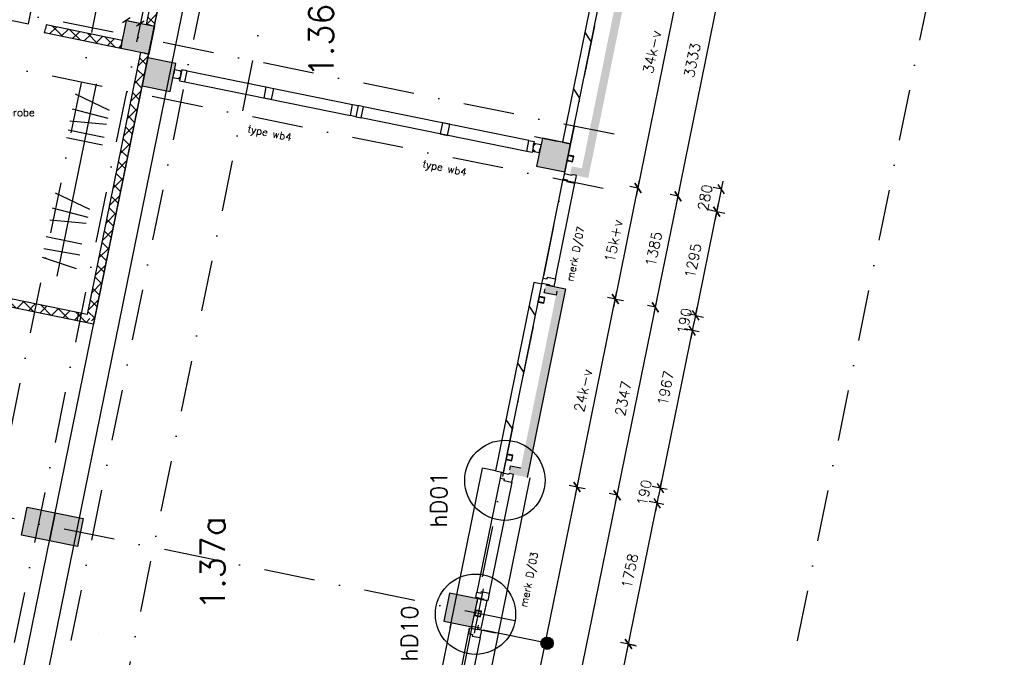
# Model space of a CAD drawing. Extents: x -171140 to 151546, y -8083 to 162438.
# Tile 19 of 96: x 22369 to 34411, y 14849 to 22649. Entities that reach past the tile are written whole.
import ezdxf
from ezdxf.enums import TextEntityAlignment as Align

# ---------------------------------------------------------------- set-up
doc = ezdxf.new("R2010")
doc.units = 0
doc.header["$LTSCALE"] = 50
doc.header["$MEASUREMENT"] = 0
doc.header["$PDMODE"] = 3
doc.header["$PDSIZE"] = 0.001
for name, pattern in [('DASHED', [0.75, 0.5, -0.25]), ('HIDDEN2', [0.1875, 0.125, -0.0625]), ('STRAM_0WT$0$DASHDOT', [25, 12.5, -6.25, 0, -6.25])]:
    doc.linetypes.add(name, pattern=pattern)
doc.layers.get('0').update_dxf_attribs({"linetype": 'CONTINUOUS'})
doc.layers.get('DEFPOINTS').update_dxf_attribs({"linetype": 'CONTINUOUS'})
for name, color, linetype in [('0POLYBUITENOM', 7, 'CONTINUOUS'), ('_DETAILNUMMERS', 4, 'CONTINUOUS'), ('_DETAILNUMMERSTEKST', 4, 'CONTINUOUS'), ('A--01A1_ACEER', 1, 'CONTINUOUS'), ('A--A21--_F123-', 9, 'CONTINUOUS'), ('A--A22--_F123-', 9, 'CONTINUOUS'), ('A--A28--_F-2--', 7, 'CONTINUOUS'), ('A--A28--_F12--', 7, 'CONTINUOUS'), ('A--A28--_F123-', 9, 'CONTINUOUS'), ('A--L21--', 3, 'CONTINUOUS'), ('A--L21--_F-2--', 7, 'CONTINUOUS'), ('A--L21A2_ISOLATIE', 1, 'CONTINUOUS'), ('A--L21A3_BUITENWAND', 3, 'CONTINUOUS'), ('A--L22--', 7, 'CONTINUOUS'), ('A--L22--_F-2--', 7, 'CONTINUOUS'), ('A--L24AC1_TRAPPEN', 1, 'HIDDEN2'), ('A--L28--', 7, 'CONTINUOUS'), ('A--L28--_F-2--', 7, 'CONTINUOUS'), ('A--L28--_F12--', 7, 'CONTINUOUS'), ('A--L31--', 2, 'CONTINUOUS'), ('A--L31--_F123-', 7, 'CONTINUOUS'), ('A--L32--_F123-', 1, 'CONTINUOUS'), ('A--L3A1_VPORTS', 1, 'CONTINUOUS'), ('A--M$1A-_F123-', 1, 'CONTINUOUS'), ('A--T$1A-_F123-_R', 4, 'CONTINUOUS'), ('KOLOM350X350', 1, 'CONTINUOUS'), ('STRAM_0WT$0$A--L$7A-_STRAM', 1, 'STRAM_0WT$0$DASHDOT'), ('STRAM_0WT$0$A--T$7A8-_STRA', 8, 'STRAM_0WT$0$DASHDOT'), ('TEKST_KOZIJNMERK', 10, 'CONTINUOUS'), ('TEKSTKOZIJNMERK', 2, 'CONTINUOUS'), ('X--LR---_CP', 7, 'CONTINUOUS')]:
    doc.layers.add(name, color=color, linetype=linetype)
doc.styles.add('ALFA-0_25', font='ROMANS')
doc.styles.add('B-01', font='SIMPLEX.SHX', dxfattribs={"width": 0.8, "height": 4.5})
doc.styles.add('HIEMSTRA', font='romans.shx')
doc.dimstyles.new('BEILEN', dxfattribs={"dimscale": 40, "dimtxt": 2.5, "dimasz": 2, "dimexe": 0.3, "dimexo": 0.3, "dimgap": 2, "dimtad": 1, "dimdec": 0, "dimzin": 0, "dimtxsty": 'HIEMSTRA', "dimblk1": 'OBLIQUE', "dimblk2": 'OBLIQUE', "dimsah": 1, "dimcen": -0.09, "dimdle": 0.3, "dimse1": 1, "dimclrd": 2, "dimclre": 2, "dimclrt": 3, "dimazin": 3, "dimtfac": 1, "dimtdec": 4, "dimtofl": 0, "dimtmove": 0, "dimatfit": 3, "dimtvp": 625, "dimtolj": 1, "dimtzin": 0})
doc.dimstyles.new('STANDARD$0', dxfattribs={"dimscale": 50, "dimtxt": 2.5, "dimasz": 2, "dimexe": 2, "dimexo": 0, "dimgap": 2, "dimtad": 1, "dimdec": 0, "dimzin": 0, "dimtxsty": 'ALFA-0_25', "dimblk1": 'OBLIQUE', "dimblk2": 'OBLIQUE', "dimsah": 1, "dimcen": -3, "dimdle": 2, "dimclrd": 1, "dimclre": 1, "dimclrt": 2, "dimazin": 3, "dimtfac": 0.666667, "dimtofl": 0, "dimtmove": 0, "dimatfit": 3, "dimtvp": 0.833333, "dimtolj": 1, "dimtzin": 0})

# ---------------------------------------------------------------- blocks, each defined once
blk = doc.blocks.new('STRAM_0WT')
at = {"layer": 'STRAM_0WT$0$A--L$7A-_STRAM'}
for p, q in [((-35527.847, 66718.097), (-57057.909, -38976.081)), ((-47754.974, 12905.719), (-58003.336, -37404.971)), ((-47201.343, 12792.944), (-57719.326, -38841.349)), ((-45978.842, -10999.853), (-65793.219, -6963.635)), ((-46113.574, -11661.27), (-65845.637, -7641.82)), ((-47191.427, -16952.606), (-66923.49, -12933.155))]:
    blk.add_line(p, q, dxfattribs=at)
at = {"layer": 'STRAM_0WT$0$A--T$7A8-_STRA', "color": 8}
for p, q in [((-47404.652, 4600.571), (-56073.829, -37957.669)), ((-43474.365, 3799.966), (-52138.464, -38733.347)), ((-39621.489, 3015.129), (-48281.544, -39498.332))]:
    blk.add_line(p, q, dxfattribs=at)
blk = doc.blocks.new('Q020437-')
at = {"layer": 'A--A28--_F12--', "color": 8}
for points in [[(-175, -175), (-175, 175), (175, 175)], [(-175, -175), (175, 175), (175, -175)]]:
    blk.add_solid(points, dxfattribs=at)
at = {"layer": 'A--L28--_F12--', "color": 3, "linetype": 'CONTINUOUS'}
blk.add_lwpolyline([(-175, -175), (-175, 175), (175, 175), (175, -175)], close=True, dxfattribs=at)
at = {"layer": 'X--LR---_CP'}
for p in [(-175, 0), (-175, 0), (175, 0)]:
    blk.add_point(p, dxfattribs=at)
blk = doc.blocks.new('_OBLIQUE')
at = {"color": 0, "linetype": 'BYBLOCK'}
blk.add_line((-0.5, -0.5), (0.5, 0.5), dxfattribs=at)
blk = doc.blocks.new('*D129')
at = {"layer": 'A--M$1A-_F123-', "color": 2, "linetype": 'CONTINUOUS'}
blk.add_line((23663, 22643), (23858, 22603), dxfattribs=at)
at = {"layer": 'DEFPOINTS', "color": 0, "linetype": 'CONTINUOUS'}
for p in [(23674, 22640), (23846, 22606), (23846, 22606)]:
    blk.add_point(p, dxfattribs=at)
at = {"layer": 'A--M$1A-_F123-', "color": 2, "linetype": 'CONTINUOUS', "xscale": 80, "yscale": 80, "zscale": 80}
for p, rotation in [((23674, 22640), 168.4862903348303), ((23846, 22606), 348.4862903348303)]:
    blk.add_blockref('_OBLIQUE', p, dxfattribs=dict(at, rotation=rotation))
at = {"layer": 'A--M$1A-_F123-', "color": 3, "linetype": 'CONTINUOUS', "insert": (23674, 22890), "char_height": 100, "attachment_point": 5, "rotation": 348.4863, "style": 'HIEMSTRA'}
blk.add_mtext('\\A1;175', dxfattribs=at)
blk = doc.blocks.new('DETAILNR')
at = {"layer": '_DETAILNUMMERS'}
blk.add_circle((33, -23), 491, dxfattribs=at)
at = {"layer": 'X--LR---_CP'}
blk.add_point((0, 0), dxfattribs=at)
at = {"layer": '_DETAILNUMMERSTEKST', "style": 'ALFA-0_25'}
blk.add_attdef('DETAILNR', text='', height=200, rotation=90, dxfattribs=at).set_placement((-618, 224), align=Align.RIGHT)
blk = doc.blocks.new('KOLOM350X350')
at = {"layer": 'KOLOM350X350', "linetype": 'CONTINUOUS'}
blk.add_hatch(color=53, dxfattribs=at).paths.add_polyline_path([(0, 0), (350, 0), (350, 350), (0, 350)])
blk.add_lwpolyline([(0, 0), (350, 0), (350, 350), (0, 350)], close=True, dxfattribs=at)
blk = doc.blocks.new('*D584')
at = {"layer": 'A--M$1A-_F123-', "color": 1, "linetype": 'CONTINUOUS'}
for p, q in [((29436, 13149), (29835, 15109)), ((29815, 15011), (29913, 14991)), ((29459, 13247), (29358, 13267))]:
    blk.add_line(p, q, dxfattribs=at)
at = {"layer": 'DEFPOINTS', "color": 0, "linetype": 'CONTINUOUS'}
for p in [(29815, 15011), (29815, 15011), (29459, 13247)]:
    blk.add_point(p, dxfattribs=at)
at = {"layer": 'A--M$1A-_F123-', "color": 1, "linetype": 'CONTINUOUS', "xscale": 100, "yscale": 100, "zscale": 100}
for p, rotation in [((29815, 15011), 78.486290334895), ((29456, 13247), 258.486290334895)]:
    blk.add_blockref('_OBLIQUE', p, dxfattribs=dict(at, rotation=rotation))
at = {"layer": 'A--M$1A-_F123-', "color": 2, "linetype": 'CONTINUOUS', "insert": (29476, 14162), "char_height": 125, "attachment_point": 5, "rotation": 78.4863, "style": 'ALFA-0_25'}
blk.add_mtext('\\A1;1800', dxfattribs=at)
blk = doc.blocks.new('*D585')
at = {"layer": 'A--M$1A-_F123-', "color": 1, "linetype": 'CONTINUOUS'}
for p, q in [((26596, 1714), (29696, 16930)), ((29676, 16832), (29578, 16852)), ((26616, 1812), (26518, 1832))]:
    blk.add_line(p, q, dxfattribs=at)
at = {"layer": 'DEFPOINTS', "color": 0, "linetype": 'CONTINUOUS'}
for p in [(29676, 16832), (29676, 16832), (26616, 1812)]:
    blk.add_point(p, dxfattribs=at)
at = {"layer": 'A--M$1A-_F123-', "color": 1, "linetype": 'CONTINUOUS', "xscale": 100, "yscale": 100, "zscale": 100}
for p, rotation in [((29676, 16832), 78.48629033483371), ((26616, 1812), 258.4862903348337)]:
    blk.add_blockref('_OBLIQUE', p, dxfattribs=dict(at, rotation=rotation))
at = {"layer": 'A--M$1A-_F123-', "color": 2, "linetype": 'CONTINUOUS', "insert": (27987, 9354), "char_height": 125, "attachment_point": 5, "rotation": 78.4863, "style": 'ALFA-0_25'}
blk.add_mtext('\\A1;15329', dxfattribs=at)
blk = doc.blocks.new('*D587')
at = {"layer": 'A--M$1A-_F123-', "color": 1, "linetype": 'CONTINUOUS'}
for p, q in [((26106, 1814), (29206, 17030)), ((29186, 16932), (29088, 16952)), ((26126, 1912), (26028, 1931))]:
    blk.add_line(p, q, dxfattribs=at)
at = {"layer": 'DEFPOINTS', "color": 0, "linetype": 'CONTINUOUS'}
for p in [(29186, 16932), (29186, 16932), (26126, 1912)]:
    blk.add_point(p, dxfattribs=at)
at = {"layer": 'A--M$1A-_F123-', "color": 1, "linetype": 'CONTINUOUS', "xscale": 100, "yscale": 100, "zscale": 100}
for p, rotation in [((29186, 16932), 78.48629033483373), ((26126, 1912), 258.4862903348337)]:
    blk.add_blockref('_OBLIQUE', p, dxfattribs=dict(at, rotation=rotation))
at = {"layer": 'A--M$1A-_F123-', "color": 2, "linetype": 'CONTINUOUS', "insert": (27497, 9454), "char_height": 125, "attachment_point": 5, "rotation": 78.4863, "style": 'ALFA-0_25'}
blk.add_mtext('\\A1;156k+v', dxfattribs=at)
blk = doc.blocks.new('*D588')
at = {"layer": 'A--M$1A-_F123-', "color": 1, "linetype": 'CONTINUOUS'}
for p, q in [((29656, 16734), (30164, 19230)), ((30144, 19132), (30046, 19152)), ((29676, 16832), (29578, 16852))]:
    blk.add_line(p, q, dxfattribs=at)
at = {"layer": 'DEFPOINTS', "color": 0, "linetype": 'CONTINUOUS'}
for p in [(30144, 19132), (30144, 19132), (29676, 16832)]:
    blk.add_point(p, dxfattribs=at)
at = {"layer": 'A--M$1A-_F123-', "color": 1, "linetype": 'CONTINUOUS', "xscale": 100, "yscale": 100, "zscale": 100}
for p, rotation in [((30144, 19132), 78.48629033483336), ((29676, 16832), 258.4862903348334)]:
    blk.add_blockref('_OBLIQUE', p, dxfattribs=dict(at, rotation=rotation))
at = {"layer": 'A--M$1A-_F123-', "color": 2, "linetype": 'CONTINUOUS', "insert": (29751, 18015), "char_height": 125, "attachment_point": 5, "rotation": 78.4863, "style": 'ALFA-0_25'}
blk.add_mtext('\\A1;2347', dxfattribs=at)
blk = doc.blocks.new('*D589')
at = {"layer": 'A--M$1A-_F123-', "color": 1, "linetype": 'CONTINUOUS'}
for p, q in [((29166, 16834), (29674, 19330)), ((29654, 19232), (29752, 19212)), ((29186, 16932), (29284, 16912))]:
    blk.add_line(p, q, dxfattribs=at)
at = {"layer": 'DEFPOINTS', "color": 0, "linetype": 'CONTINUOUS'}
for p in [(29654, 19232), (29654, 19232), (29186, 16932)]:
    blk.add_point(p, dxfattribs=at)
at = {"layer": 'A--M$1A-_F123-', "color": 1, "linetype": 'CONTINUOUS', "xscale": 100, "yscale": 100, "zscale": 100}
for p, rotation in [((29654, 19232), 78.48629033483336), ((29186, 16932), 258.4862903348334)]:
    blk.add_blockref('_OBLIQUE', p, dxfattribs=dict(at, rotation=rotation))
at = {"layer": 'A--M$1A-_F123-', "color": 2, "linetype": 'CONTINUOUS', "insert": (29261, 18114), "char_height": 125, "attachment_point": 5, "rotation": 78.4863, "style": 'ALFA-0_25'}
blk.add_mtext('\\A1;24k-v', dxfattribs=at)
blk = doc.blocks.new('*D590')
at = {"layer": 'A--M$1A-_F123-', "color": 1, "linetype": 'CONTINUOUS'}
for p, q in [((30401, 20391), (31106, 23853)), ((31086, 23755), (30988, 23775)), ((30421, 20489), (30323, 20509))]:
    blk.add_line(p, q, dxfattribs=at)
at = {"layer": 'DEFPOINTS', "color": 0, "linetype": 'CONTINUOUS'}
for p in [(31086, 23755), (31086, 23755), (30421, 20489)]:
    blk.add_point(p, dxfattribs=at)
at = {"layer": 'A--M$1A-_F123-', "color": 1, "linetype": 'CONTINUOUS', "xscale": 100, "yscale": 100, "zscale": 100}
for p, rotation in [((31086, 23755), 78.48652450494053), ((30421, 20489), 258.4865245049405)]:
    blk.add_blockref('_OBLIQUE', p, dxfattribs=dict(at, rotation=rotation))
at = {"layer": 'A--M$1A-_F123-', "color": 2, "linetype": 'CONTINUOUS', "insert": (30594, 22154), "char_height": 125, "attachment_point": 5, "rotation": 78.4865, "style": 'ALFA-0_25'}
blk.add_mtext('\\A1;3333', dxfattribs=at)
blk = doc.blocks.new('*D591')
at = {"layer": 'A--M$1A-_F123-', "color": 1, "linetype": 'CONTINUOUS'}
for p, q in [((29911, 20491), (30613, 23951)), ((30594, 23853), (30496, 23873)), ((29931, 20589), (29833, 20609))]:
    blk.add_line(p, q, dxfattribs=at)
at = {"layer": 'DEFPOINTS', "color": 0, "linetype": 'CONTINUOUS'}
for p in [(30594, 23853), (30594, 23853), (29931, 20589)]:
    blk.add_point(p, dxfattribs=at)
at = {"layer": 'A--M$1A-_F123-', "color": 1, "linetype": 'CONTINUOUS', "xscale": 100, "yscale": 100, "zscale": 100}
for p, rotation in [((30594, 23853), 78.5233634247), ((29931, 20589), 258.5233634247)]:
    blk.add_blockref('_OBLIQUE', p, dxfattribs=dict(at, rotation=rotation))
at = {"layer": 'A--M$1A-_F123-', "color": 2, "linetype": 'CONTINUOUS', "insert": (30103, 22254), "char_height": 125, "attachment_point": 5, "rotation": 78.5234, "style": 'ALFA-0_25'}
blk.add_mtext('\\A1;34k-v', dxfattribs=at)
blk = doc.blocks.new('*D592')
at = {"layer": 'A--M$1A-_F123-', "color": 1, "linetype": 'CONTINUOUS'}
for p, q in [((29795, 14913), (30186, 16832)), ((30248, 16717), (30068, 16754)), ((29897, 14995), (29717, 15031))]:
    blk.add_line(p, q, dxfattribs=at)
at = {"layer": 'DEFPOINTS', "color": 0, "linetype": 'CONTINUOUS'}
for p in [(30166, 16734), (30248, 16717), (29897, 14995)]:
    blk.add_point(p, dxfattribs=at)
at = {"layer": 'A--M$1A-_F123-', "color": 1, "linetype": 'CONTINUOUS', "xscale": 100, "yscale": 100, "zscale": 100}
for p, rotation in [((30166, 16734), 78.48629033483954), ((29815, 15011), 258.4862903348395)]:
    blk.add_blockref('_OBLIQUE', p, dxfattribs=dict(at, rotation=rotation))
at = {"layer": 'A--M$1A-_F123-', "color": 2, "linetype": 'CONTINUOUS', "insert": (29831, 15905), "char_height": 125, "attachment_point": 5, "rotation": 78.4863, "style": 'ALFA-0_25'}
blk.add_mtext('\\A1;1758', dxfattribs=at)
blk = doc.blocks.new('*D593')
at = {"layer": 'A--M$1A-_F123-', "color": 1, "linetype": 'CONTINUOUS'}
for p, q in [((30124, 19034), (30441, 20587)), ((30421, 20489), (30323, 20509)), ((30144, 19132), (30046, 19152))]:
    blk.add_line(p, q, dxfattribs=at)
at = {"layer": 'DEFPOINTS', "color": 0, "linetype": 'CONTINUOUS'}
for p in [(30421, 20489), (30421, 20489), (30144, 19132)]:
    blk.add_point(p, dxfattribs=at)
at = {"layer": 'A--M$1A-_F123-', "color": 1, "linetype": 'CONTINUOUS', "xscale": 100, "yscale": 100, "zscale": 100}
for p, rotation in [((30421, 20489), 78.48629033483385), ((30144, 19132), 258.4862903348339)]:
    blk.add_blockref('_OBLIQUE', p, dxfattribs=dict(at, rotation=rotation))
at = {"layer": 'A--M$1A-_F123-', "color": 2, "linetype": 'CONTINUOUS', "insert": (30123, 19843), "char_height": 125, "attachment_point": 5, "rotation": 78.4863, "style": 'ALFA-0_25'}
blk.add_mtext('\\A1;1385', dxfattribs=at)
blk = doc.blocks.new('*D594')
at = {"layer": 'A--M$1A-_F123-', "color": 1, "linetype": 'CONTINUOUS'}
for p, q in [((29634, 19134), (29951, 20687)), ((29931, 20589), (29833, 20609)), ((29654, 19232), (29556, 19252))]:
    blk.add_line(p, q, dxfattribs=at)
at = {"layer": 'DEFPOINTS', "color": 0, "linetype": 'CONTINUOUS'}
for p in [(29931, 20589), (29931, 20589), (29654, 19232)]:
    blk.add_point(p, dxfattribs=at)
at = {"layer": 'A--M$1A-_F123-', "color": 1, "linetype": 'CONTINUOUS', "xscale": 100, "yscale": 100, "zscale": 100}
for p, rotation in [((29931, 20589), 78.48629033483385), ((29654, 19232), 258.4862903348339)]:
    blk.add_blockref('_OBLIQUE', p, dxfattribs=dict(at, rotation=rotation))
at = {"layer": 'A--M$1A-_F123-', "color": 2, "linetype": 'CONTINUOUS', "insert": (29633, 19943), "char_height": 125, "attachment_point": 5, "rotation": 78.4863, "style": 'ALFA-0_25'}
blk.add_mtext('\\A1;15k+v', dxfattribs=at)
blk = doc.blocks.new('*U869')
at = {"layer": 'A--A22--_F123-', "linetype": 'CONTINUOUS'}
h = blk.add_hatch(dxfattribs=at)
h.set_pattern_fill('ALFAKRS', color=256, scale=120, style=0)
h.set_pattern_definition([(45, (-23233.28, -18984.45), (-84.8528, 84.8528), []), (135, (-23233.28, -18984.45), (-84.8528, -84.8528), [])])
h.paths.add_polyline_path([(0, 0), (39, -59), (-1295, 213), (-1285, 262), (-1275, 311), (-39, 59)])
at = {"layer": 'A--L22--_F-2--', "color": 2, "linetype": 'CONTINUOUS'}
for points in [[(39, -59), (39, -59), (-1295, 213), (-1285, 262)], [(-39, 59), (-39, 59), (-1275, 311), (-1285, 262)]]:
    blk.add_lwpolyline(points, dxfattribs=at)
blk = doc.blocks.new('*U862')
at = {"layer": 'A--A22--_F123-', "linetype": 'CONTINUOUS'}
h = blk.add_hatch(dxfattribs=at)
h.set_pattern_fill('ALFAKRS', color=256, scale=120, style=0)
h.set_pattern_definition([(45, (-23614.39, -22346.49), (-84.8528, 84.8528), []), (135, (-23614.39, -22346.49), (-84.8528, -84.8528), [])])
h.paths.add_polyline_path([(0, 0), (-10, -49), (-941, 141), (-931, 190), (-921, 239), (10, 49)])
at = {"layer": 'A--L22--_F-2--', "color": 2, "linetype": 'CONTINUOUS'}
for points in [[(0, 0), (-10, -49), (-941, 141), (-931, 190)], [(0, 0), (10, 49), (-921, 239), (-931, 190)]]:
    blk.add_lwpolyline(points, dxfattribs=at)
blk = doc.blocks.new('*U861')
at = {"layer": 'A--A22--_F123-', "linetype": 'CONTINUOUS'}
h = blk.add_hatch(dxfattribs=at)
h.set_pattern_fill('ALFAKRS', color=256, scale=120, style=0)
h.set_pattern_definition([(45, (-23896.05, -22238.08), (-84.8528, 84.8528), []), (135, (-23896.05, -22238.08), (-84.8528, -84.8528), [])])
h.paths.add_polyline_path([(0, 0), (49, -10), (-624, -3313), (-663, -3254), (-702, -3195), (-49, 10)])
at = {"layer": 'A--L22--_F-2--', "color": 2, "linetype": 'CONTINUOUS'}
for points in [[(0, 0), (-49, 10), (-702, -3195), (-702, -3195)], [(0, 0), (49, -10), (-624, -3313), (-624, -3313)]]:
    blk.add_lwpolyline(points, dxfattribs=at)
blk = doc.blocks.new('KOZ01')
at = {"layer": 'A--L31--', "linetype": 'CONTINUOUS'}
for points in [[(0, -69.5), (67, -69.5), (67, 69.5), (0, 69.5)], [(1055, -69.5), (1145, -69.5), (1145, 69.5), (1055, 69.5)], [(2200, -69.5), (2133, -69.5), (2133, 69.5), (2200, 69.5)]]:
    blk.add_lwpolyline(points, close=True, dxfattribs=at)
at = {"layer": 'A--L3A1_VPORTS'}
for p, q in [((2133, 69.5), (67, 69.5)), ((2133, -69.5), (67, -69.5))]:
    blk.add_line(p, q, dxfattribs=at)
blk = doc.blocks.new('*U847')
at = {"layer": 'A--A22--_F123-', "linetype": 'CONTINUOUS'}
h = blk.add_hatch(dxfattribs=at)
h.set_pattern_fill('ALFAKRS', color=256, scale=120, style=0)
h.set_pattern_definition([(45, (-24337.59, -21969.05), (-84.8528, 84.8528), []), (135, (-24337.59, -21969.05), (-84.8528, -84.8528), [])])
h.paths.add_polyline_path([(0, 0), (-10, -49), (-95, -32), (-85, 17), (-75, 66), (10, 49)])
at = {"layer": 'A--L22--_F-2--', "color": 2, "linetype": 'CONTINUOUS'}
for points in [[(0, 0), (-10, -49), (-95, -32), (-85, 17)], [(0, 0), (10, 49), (-75, 66), (-85, 17)]]:
    blk.add_lwpolyline(points, dxfattribs=at)
blk = doc.blocks.new('*U846')
at = {"layer": 'A--A22--_F123-', "linetype": 'CONTINUOUS'}
h = blk.add_hatch(dxfattribs=at)
h.set_pattern_fill('ALFAKRS', color=256, scale=120, style=0)
h.set_pattern_definition([(45, (-28649.05, -21090.8), (-84.8528, 84.8528), []), (135, (-28649.05, -21090.8), (-84.8528, -84.8528), [])])
h.paths.add_polyline_path([(0, 0), (10, 49), (94, 32), (84, -17), (74, -66), (-10, -49)])
at = {"layer": 'A--L22--_F-2--', "color": 2, "linetype": 'CONTINUOUS'}
for points in [[(0, 0), (-10, -49), (74, -66), (84, -17)], [(0, 0), (10, 49), (94, 32), (84, -17)]]:
    blk.add_lwpolyline(points, dxfattribs=at)
blk = doc.blocks.new('*U844')
at = {"layer": 'A--A22--_F123-', "linetype": 'CONTINUOUS'}
h = blk.add_hatch(dxfattribs=at)
h.set_pattern_fill('ALFAKRS', color=256, scale=120, style=0)
h.set_pattern_definition([(45, (-23968.23, -22580.57), (-84.8528, 84.8528), []), (135, (-23968.23, -22580.57), (-84.8528, -84.8528), [])])
h.paths.add_polyline_path([(0, 0), (-49, 10), (54, 515), (103, 505), (152, 495), (49, -10)])
at = {"layer": 'A--L22--_F-2--', "color": 2, "linetype": 'CONTINUOUS'}
for points in [[(0, 0), (-49, 10), (54, 515), (103, 505)], [(0, 0), (49, -10), (152, 495), (103, 505)]]:
    blk.add_lwpolyline(points, dxfattribs=at)
blk = doc.blocks.new('*D628')
at = {"layer": 'A--M$1A-_F123-', "color": 1, "linetype": 'CONTINUOUS'}
for p, q in [((30204, 16918), (30224, 17016)), ((30286, 16902), (30106, 16938)), ((30248, 16717), (30068, 16754)), ((30166, 16734), (30146, 16636))]:
    blk.add_line(p, q, dxfattribs=at)
at = {"layer": 'DEFPOINTS', "color": 0, "linetype": 'CONTINUOUS'}
for p in [(30204, 16918), (30286, 16902), (30248, 16717)]:
    blk.add_point(p, dxfattribs=at)
at = {"layer": 'A--M$1A-_F123-', "color": 1, "linetype": 'CONTINUOUS', "xscale": 100, "yscale": 100, "zscale": 100}
for p, rotation in [((30204, 16918), 258.4862903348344), ((30166, 16734), 78.48629033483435)]:
    blk.add_blockref('_OBLIQUE', p, dxfattribs=dict(at, rotation=rotation))
at = {"layer": 'A--M$1A-_F123-', "color": 2, "linetype": 'CONTINUOUS', "insert": (30007, 16862), "char_height": 125, "attachment_point": 5, "rotation": 78.4863, "style": 'ALFA-0_25'}
blk.add_mtext('\\A1;190', dxfattribs=at)
blk = doc.blocks.new('*D629')
at = {"layer": 'A--M$1A-_F123-', "color": 1, "linetype": 'CONTINUOUS'}
for p, q in [((30184, 16820), (30616, 18944)), ((30678, 18829), (30498, 18866)), ((30286, 16902), (30106, 16938))]:
    blk.add_line(p, q, dxfattribs=at)
at = {"layer": 'DEFPOINTS', "color": 0, "linetype": 'CONTINUOUS'}
for p in [(30596, 18846), (30678, 18829), (30286, 16902)]:
    blk.add_point(p, dxfattribs=at)
at = {"layer": 'A--M$1A-_F123-', "color": 1, "linetype": 'CONTINUOUS', "xscale": 100, "yscale": 100, "zscale": 100}
for p, rotation in [((30596, 18846), 78.48629033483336), ((30204, 16918), 258.4862903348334)]:
    blk.add_blockref('_OBLIQUE', p, dxfattribs=dict(at, rotation=rotation))
at = {"layer": 'A--M$1A-_F123-', "color": 2, "linetype": 'CONTINUOUS', "insert": (30268, 18141), "char_height": 125, "attachment_point": 5, "rotation": 78.4863, "style": 'ALFA-0_25'}
blk.add_mtext('\\A1;1967', dxfattribs=at)
blk = doc.blocks.new('*D630')
at = {"layer": 'A--M$1A-_F123-', "color": 1, "linetype": 'CONTINUOUS'}
for p, q in [((30956, 20574), (30851, 20596)), ((30969, 20674), (30873, 20204)), ((30900, 20300), (30795, 20322))]:
    blk.add_line(p, q, dxfattribs=at)
at = {"layer": 'DEFPOINTS', "color": 0, "linetype": 'CONTINUOUS'}
for p in [(30956, 20574), (30893, 20302), (30900, 20300)]:
    blk.add_point(p, dxfattribs=at)
at = {"layer": 'A--M$1A-_F123-', "color": 1, "linetype": 'CONTINUOUS', "xscale": 100, "yscale": 100, "zscale": 100}
for p, rotation in [((30949, 20576), 78.48629033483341), ((30893, 20302), 258.4862903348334)]:
    blk.add_blockref('_OBLIQUE', p, dxfattribs=dict(at, rotation=rotation))
at = {"layer": 'A--M$1A-_F123-', "color": 2, "linetype": 'CONTINUOUS', "insert": (30751, 20474), "char_height": 125, "attachment_point": 5, "rotation": 78.4863, "style": 'ALFA-0_25'}
blk.add_mtext('\\A1;280', dxfattribs=at)
blk = doc.blocks.new('Q020607-')
at = {"layer": 'A--A28--_F-2--', "color": 3}
for points in [[(-31, 31), (-35, -35), (-35, 35)], [(-31, 31), (-35, 35), (35, 35)], [(-31, 31), (-31, -31), (-35, -35)], [(35, 35), (31, 31), (-31, 31)], [(35, 35), (35, -35), (31, 31)], [(35, -35), (31, -31), (31, 31)], [(35, -35), (-35, -35), (-31, -31)], [(35, -35), (-31, -31), (31, -31)]]:
    blk.add_solid(points, dxfattribs=at)
at = {"layer": 'A--L28--_F-2--', "color": 3, "linetype": 'CONTINUOUS'}
blk.add_lwpolyline([(-35, -35), (-31, -31), (-31, 31), (31, 31), (31, -31), (-31, -31), (-35, -35), (35, -35), (35, 35), (-35, 35)], close=True, dxfattribs=at)
at = {"layer": 'X--LR---_CP', "color": 4, "linetype": 'CONTINUOUS'}
for p in [(-35, 0), (0, 0), (35, 0)]:
    blk.add_point(p, dxfattribs=at)
blk = doc.blocks.new('*D631')
at = {"layer": 'A--M$1A-_F123-', "color": 1, "linetype": 'CONTINUOUS'}
for p, q in [((30646, 19030), (30536, 19052)), ((30634, 19032), (30654, 19130)), ((30608, 18843), (30498, 18866)), ((30596, 18846), (30576, 18748))]:
    blk.add_line(p, q, dxfattribs=at)
at = {"layer": 'DEFPOINTS', "color": 0, "linetype": 'CONTINUOUS'}
for p in [(30634, 19032), (30646, 19030), (30608, 18843)]:
    blk.add_point(p, dxfattribs=at)
at = {"layer": 'A--M$1A-_F123-', "color": 1, "linetype": 'CONTINUOUS', "xscale": 100, "yscale": 100, "zscale": 100}
for p, rotation in [((30634, 19032), 258.5421454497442), ((30596, 18846), 78.54214544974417)]:
    blk.add_blockref('_OBLIQUE', p, dxfattribs=dict(at, rotation=rotation))
at = {"layer": 'A--M$1A-_F123-', "color": 2, "linetype": 'CONTINUOUS', "insert": (30498, 18962), "char_height": 125, "attachment_point": 5, "rotation": 78.5421, "style": 'ALFA-0_25'}
blk.add_mtext('\\A1;190', dxfattribs=at)
blk = doc.blocks.new('*D632')
at = {"layer": 'A--M$1A-_F123-', "color": 1, "linetype": 'CONTINUOUS'}
for p, q in [((30913, 20400), (30614, 18934)), ((30893, 20302), (30991, 20282)), ((30634, 19032), (30732, 19012))]:
    blk.add_line(p, q, dxfattribs=at)
at = {"layer": 'DEFPOINTS', "color": 0, "linetype": 'CONTINUOUS'}
for p in [(30893, 20302), (30634, 19032), (30634, 19032)]:
    blk.add_point(p, dxfattribs=at)
at = {"layer": 'A--M$1A-_F123-', "color": 1, "linetype": 'CONTINUOUS', "xscale": 100, "yscale": 100, "zscale": 100}
for p, rotation in [((30893, 20302), 78.47084202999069), ((30634, 19032), 258.4708420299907)]:
    blk.add_blockref('_OBLIQUE', p, dxfattribs=dict(at, rotation=rotation))
at = {"layer": 'A--M$1A-_F123-', "color": 2, "linetype": 'CONTINUOUS', "insert": (30604, 19700), "char_height": 125, "attachment_point": 5, "rotation": 78.4708, "style": 'ALFA-0_25'}
blk.add_mtext('\\A1;1295', dxfattribs=at)

msp = doc.modelspace()

# ---------------------------------------------------------------- hatches: boundary and pattern name
at = {"layer": 'A--A28--_F123-'}
for points in [[(28761.3, 21200.9), (29104.3, 21131), (29034.4, 20788.1), (28691.4, 20857.9)], [(22804.6, 16617.8), (23147.6, 16547.9), (23077.7, 16205), (22734.8, 16274.8)]]:
    msp.add_hatch(color=53, dxfattribs=at).paths.add_polyline_path(points)
at = {"layer": 'A--L21A3_BUITENWAND', "linetype": 'CONTINUOUS'}
h = msp.add_hatch(color=256, dxfattribs=at)
edge = h.paths.add_edge_path()
edge.add_arc((28819.7, 15021.1), 75, 0, 360)

# ---------------------------------------------------------------- linework, layer by layer
at = {"color": 4, "linetype": 'CONTINUOUS', "ltscale": 2}
msp.add_line((21430.7, 9884.9), (24808.3, 26466.1), dxfattribs=at)
at = {"layer": '0POLYBUITENOM', "elevation": 1}
msp.add_lwpolyline([(45698.6, 66719.9), (45689, 56846.9), (36577, 56696.9), (36527, 39123.8), (29232, 39123.8), (29232, 31996.9), (31611.6, 31996.9), (31575.7, 31914.9), (31047.2, 29318.8), (29898.6, 23677.1), (24761.9, 24723.4), (24101.6, 21481.7), (23023.7, 16190.3), (21626.5, 9331.4)], dxfattribs=at)
at = {"layer": '_DETAILNUMMERS', "color": 6, "linetype": 'DASHED', "ltscale": 25}
msp.add_lwpolyline([(4799.9, 22760.6), (5443.9, 26069), (22477.4, 22599.2), (25644, 38071.9), (33102, 38071.7), (33102, 39706.3), (38223.1, 39706.3), (38223.1, 56431.9), (39427, 56431.9)], dxfattribs=at)
at = {"layer": 'A--01A1_ACEER', "linetype": 'CONTINUOUS'}
for p, q in [((28608.5, 17043.9), (25537.6, 1968.6)), ((28036.4, 15688.5), (27925.8, 15145.3))]:
    msp.add_line(p, q, dxfattribs=at)
at = {"layer": 'A--A21--_F123-', "color": 2, "linetype": 'CONTINUOUS'}
for points in [[(29271.4, 20723.2), (29224.8, 20732.7), (29938.3, 23984.7), (29889.3, 23994.7)], [(29938.3, 23984.7), (29987.3, 23974.8), (29269.5, 20765.9), (29322.8, 20712.7)], [(29110.3, 20807.1), (29120.2, 20856.1), (29284.1, 20771.7), (29245.4, 20830.6)], [(29284.1, 20771.7), (29322.8, 20712.7), (29110.3, 20807.1), (29100.3, 20758.1)], [(28794.8, 19355.8), (28804.8, 19404.8), (28938.4, 19326.6), (28948.4, 19375.6)], [(28515.1, 17062.5), (28478.8, 17070.4), (28997.4, 19365.6), (28948.4, 19375.6)], [(28997.4, 19365.6), (29046.3, 19355.6), (28515.1, 17062.5), (28576.8, 17050.4)], [(28938.4, 19326.6), (28928.4, 19277.6), (28794.8, 19355.8), (28784.8, 19306.8)], [(28537.7, 17109.1), (28576.8, 17050.4), (28363.6, 17143.3), (28353.9, 17094.2)], [(28363.6, 17143.3), (28373.2, 17192.3), (28537.7, 17109.1), (28498.6, 17167.7)]]:
    msp.add_solid(points, dxfattribs=at).dxf.unprotected_set("ltscale", 0)
at = {"layer": 'A--A28--_F-2--', "color": 3}
for points in [[(27933.6, 15358.8), (27947.6, 15427.4), (27950.4, 15423.1)], [(27933.6, 15358.8), (27950.4, 15423.1), (27937.8, 15361.6)], [(28011.9, 15410.6), (27947.6, 15427.4), (28016.2, 15413.4)], [(28011.9, 15410.6), (27950.4, 15423.1), (27947.6, 15427.4)], [(28011.9, 15410.6), (28016.2, 15413.4), (28002.2, 15344.8)], [(27933.6, 15358.8), (27937.8, 15361.6), (27999.4, 15349)], [(28002.2, 15344.8), (27933.6, 15358.8), (27999.4, 15349)], [(28002.2, 15344.8), (27999.4, 15349), (28011.9, 15410.6)]]:
    msp.add_solid(points, dxfattribs=at)
at = {"layer": 'A--A28--_F12--', "color": 8}
for points in [[(23604.4, 22297.5), (23674.3, 22640.4), (24017.2, 22570.6)], [(23604.4, 22297.5), (24017.2, 22570.6), (23947.4, 22227.6)], [(22391.8, 16344.6), (22461.6, 16687.5), (22804.6, 16617.8)], [(22391.8, 16344.6), (22461.6, 16687.5), (22804.6, 16617.8)], [(22391.8, 16344.6), (22804.6, 16617.8), (22734.8, 16274.8)], [(22391.8, 16344.6), (22804.6, 16617.8), (22734.8, 16274.8)]]:
    msp.add_solid(points, dxfattribs=at)
at = {"layer": 'A--L21--'}
for p, q in [((27633, 15210.8), (28030.4, 17161.7)), ((28187.1, 17129.8), (28030.4, 17161.7)), ((27646.1, 15275.2), (26637.8, 10325.4))]:
    msp.add_line(p, q, dxfattribs=at)
at = {"layer": 'A--L21--', "color": 4, "linetype": 'CONTINUOUS'}
msp.add_lwpolyline([(28080.5, 15544.5), (28010.6, 15201.5), (27900.9, 15223.9), (27970.7, 15566.8)], close=True, dxfattribs=at)
at = {"layer": 'A--L21--_F-2--', "color": 3, "linetype": 'CONTINUOUS'}
for points in [[(28804.8, 19404.8), (29046.3, 19355.6), (28576.8, 17050.4), (28576.8, 17050.4)], [(28938.4, 19326.6), (28928.4, 19277.6), (28784.8, 19306.8), (28794.8, 19355.8)], [(28363.6, 17143.3), (28373.2, 17192.3), (28498.6, 17167.7), (28498.6, 17167.7)], [(27976.4, 15242.3), (27966.7, 15193.2), (28189.5, 15149.4), (28189.5, 15149.4)]]:
    msp.add_lwpolyline(points, dxfattribs=at).dxf.unprotected_set("ltscale", 0)
at = {"layer": 'A--L21A2_ISOLATIE', "linetype": 'CONTINUOUS', "ltscale": 10}
for p, q in [((28663.3, 21220.9), (28943.8, 21163.7)), ((28769.5, 19487.6), (29016.7, 20701)), ((28920.7, 19478.2), (29159.2, 20649.1))]:
    msp.add_line(p, q, dxfattribs=at)
at = {"layer": 'A--L21A2_ISOLATIE', "color": 2, "linetype": 'CONTINUOUS', "ltscale": 10}
for p, q in [((28656.7, 19435), (28187.1, 17129.8)), ((28285.1, 17109.8), (28754.7, 19415)), ((28754.7, 19415), (28656.7, 19435)), ((28187.1, 17129.8), (28285.1, 17109.8))]:
    msp.add_line(p, q, dxfattribs=at)
msp.add_lwpolyline([(29006.3, 21151), (29104.3, 21131.1), (29623.2, 23678.7), (29525.2, 23698.7)], close=True, dxfattribs=at)
at = {"layer": 'A--L21A3_BUITENWAND', "linetype": 'CONTINUOUS'}
msp.add_line((28819.7, 15021.1), (28035.8, 15180.8), dxfattribs=at)
msp.add_circle((28819.7, 15021.1), 75, dxfattribs=at)
at = {"layer": 'A--L22--_F-2--', "color": 2, "linetype": 'CONTINUOUS'}
for p, q in [((23303.9, 21863.3), (22824.9, 19511.6)), ((23049.6, 21742.3), (23463.2, 21542.8)), ((23012.4, 21559.3), (23448.4, 21445.5)), ((22982.6, 21413.3), (23433, 21369.5)), ((22941, 21208.7), (23381.9, 21118.9)), ((22960.3, 21303.8), (23401.3, 21213.9)), ((22803, 20531.5), (23221.2, 20329.9)), ((22765.7, 20348.5), (23201.8, 20234.8)), ((22736, 20202.5), (23181.4, 20159.2)), ((22694.3, 19997.9), (23130.4, 19909.1)), ((22663.8, 19848.2), (23102.9, 19773.7)), ((22642.6, 19743.9), (23060.7, 19607.3)), ((23087.8, 19065.1), (23067.9, 18967.1))]:
    msp.add_line(p, q, dxfattribs=at).dxf.unprotected_set("ltscale", 0)
at = {"layer": 'A--L28--_F-2--', "color": 3, "linetype": 'CONTINUOUS'}
msp.add_lwpolyline([(27947.6, 15427.4), (27950.4, 15423.1), (28011.9, 15410.6), (27999.4, 15349), (27937.8, 15361.6), (27950.4, 15423.1), (27947.6, 15427.4), (27933.6, 15358.8), (28002.2, 15344.8), (28016.2, 15413.4)], close=True, dxfattribs=at)
msp.add_lwpolyline([(27947.6, 15427.4), (27950.4, 15423.1), (28011.9, 15410.6), (27999.4, 15349), (27937.8, 15361.6), (27950.4, 15423.1), (27947.6, 15427.4), (27933.6, 15358.8), (28002.2, 15344.8), (28016.2, 15413.4)], close=True, dxfattribs=at)
at = {"layer": 'A--L28--_F12--', "color": 3, "linetype": 'CONTINUOUS'}
for points in [[(23604.4, 22297.5), (23674.3, 22640.4), (24017.2, 22570.6), (23947.4, 22227.6)], [(22391.8, 16344.6), (22461.6, 16687.5), (22804.6, 16617.8), (22734.8, 16274.8)], [(22391.8, 16344.6), (22461.6, 16687.5), (22804.6, 16617.8), (22734.8, 16274.8)], [(22804.6, 16617.8), (23147.6, 16547.9), (23077.7, 16205), (22734.8, 16274.8)]]:
    msp.add_lwpolyline(points, close=True, dxfattribs=at)
at = {"layer": 'A--L31--', "color": 2, "linetype": 'CONTINUOUS'}
for points in [[(29029.4, 20763.3), (29016.4, 20699.6), (29066.4, 20689.5), (29062.2, 20668.9), (29159.2, 20649.1), (29173.8, 20720.7), (29178.1, 20742.2), (29163.4, 20745.2), (29125.2, 20753), (29123.4, 20744.2)], [(28756.5, 19423.9), (28769.5, 19487.6), (28819.5, 19477.4), (28823.7, 19498), (28920.7, 19478.2), (28906.1, 19406.6), (28901.7, 19385.1), (28887, 19388.1), (28848.8, 19395.9), (28850.6, 19404.7)], [(28258.8, 17106), (28245.8, 17042.3), (28295.8, 17032.1), (28291.6, 17011.6), (28388.6, 16991.8), (28403.1, 17063.3), (28407.5, 17084.9), (28392.8, 17087.9), (28354.6, 17095.7), (28352.8, 17086.8)], [(27948, 15580.7), (27961, 15644.4), (28011, 15634.2), (28015.2, 15654.7), (28112.2, 15635), (28097.6, 15563.4), (28093.2, 15541.9), (28078.5, 15544.9), (28040.3, 15552.7), (28042.1, 15561.5)], [(27871.2, 15203.5), (27858.3, 15139.8), (27908.2, 15129.7), (27904, 15109.1), (28001, 15089.3), (28015.6, 15160.9), (28020, 15182.4), (28005.3, 15185.4), (27967.1, 15193.2), (27965.3, 15184.4)]]:
    msp.add_lwpolyline(points, close=True, dxfattribs=at)
at = {"layer": 'A--L31--_F123-', "color": 1, "linetype": 'CONTINUOUS'}
for p, q in [((29359.5, 22384.2), (29281.5, 22502.2)), ((29218.4, 21691.2), (29140.4, 21809.1)), ((28676.5, 19031.4), (28598.5, 19149.3)), ((28535.4, 18338.3), (28457.4, 18456.3)), ((28394.2, 17645.2), (28316.2, 17763.2)), ((28245.8, 17042.3), (27961, 15644.4)), ((28388.6, 16991.8), (28112.1, 15635)), ((25207.6, 2127.2), (27871.2, 15203.5)), ((28000.8, 15089.4), (25384.3, 2242.8))]:
    msp.add_line(p, q, dxfattribs=at)
at = {"layer": 'A--L32--_F123-'}
msp.add_point((23331.2, 15136.4), dxfattribs=at)
msp.add_point((23331.2, 15136.4), dxfattribs=at)
at = {"layer": 'X--LR---_CP'}
for p in [(23639.3, 22469), (23639.3, 22469), (23982.3, 22399.1)]:
    msp.add_point(p, dxfattribs=at)
at = {"layer": 'X--LR---_CP', "color": 4, "linetype": 'CONTINUOUS'}
for p in [(27981.9, 15420.4), (27967.9, 15351.8), (27974.8, 15386.1)]:
    msp.add_point(p, dxfattribs=at)
at = {"layer": 'X--LR---_CP', "linetype": 'CONTINUOUS'}
msp.add_point((28035.8, 15180.8), dxfattribs=at)

# ---------------------------------------------------------------- block references
at = {"layer": 'A--L21--', "linetype": 'CONTINUOUS'}
for name, p in [('*U844', (23968.2, 22580.6)), ('*U862', (23614.4, 22346.5)), ('*U861', (23896.1, 22238.1))]:
    msp.add_blockref(name, p, dxfattribs=at)
at = {"layer": 'A--L21A2_ISOLATIE', "linetype": 'CONTINUOUS', "ltscale": 10}
ref = msp.add_blockref('DETAILNR', (28270.4, 17037.3), dxfattribs=dict(at, rotation=359.4938626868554))
ref.add_attrib('DETAILNR', 'hD01', dxfattribs={"layer": '_DETAILNUMMERSTEKST', "height": 200, "rotation": 89.49386, "style": 'ALFA-0_25'}).set_placement((27598, 17119.7), align=Align.RIGHT)
ref = msp.add_blockref('DETAILNR', (27911.1, 15399.1), dxfattribs=dict(at, rotation=359.4938626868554))
ref.add_attrib('DETAILNR', 'hD10', dxfattribs={"layer": '_DETAILNUMMERSTEKST', "height": 200, "rotation": 89.49386, "style": 'ALFA-0_25'}).set_placement((27238.7, 15481.5), align=Align.RIGHT)
at = {"layer": 'A--L22--'}
for name, p in [('*U847', (24337.6, 21969.1)), ('*U846', (28649.1, 21090.8))]:
    msp.add_blockref(name, p, dxfattribs=at)
at = {"layer": 'A--L22--', "linetype": 'CONTINUOUS'}
msp.add_blockref('*U869', (23233.3, 18984.5), dxfattribs=at)
at = {"layer": 'A--L24AC1_TRAPPEN'}
msp.add_blockref('STRAM_0WT', (75617, 32246.9), dxfattribs=at)
at = {"layer": 'A--L28--', "linetype": 'CONTINUOUS'}
for p, rotation in [((23810.8, 22434), 348.486290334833), ((23810.8, 22434), 348.486290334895), ((22598.2, 16481.2), 348.5036505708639), ((22598.2, 16481.2), 348.5036505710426)]:
    msp.add_blockref('Q020437-', p, dxfattribs=dict(at, rotation=rotation))
at = {"layer": 'A--L28--', "rotation": 258.486290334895}
for p in [(29103.6, 20952.6), (28750.8, 19221.7), (28358.3, 17294.3)]:
    msp.add_blockref('Q020607-', p, dxfattribs=at)
at = {"layer": 'A--L3A1_VPORTS', "xscale": -1, "rotation": 348.4862903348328}
msp.add_blockref('KOZ01', (26493.3, 21529.9), dxfattribs=at)
at = {"layer": 'A--L3A1_VPORTS', "rotation": 348.4862903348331}
msp.add_blockref('KOZ01', (26493.3, 21529.9), dxfattribs=at)
at = {"layer": 'KOLOM350X350', "linetype": 'CONTINUOUS', "rotation": 348.486290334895}
for p in [(23865.8, 21840.9), (28691.4, 20858), (27557.7, 15292.4)]:
    msp.add_blockref('KOLOM350X350', p, dxfattribs=at)

# ---------------------------------------------------------------- texts
at = {"layer": 'A--T$1A-_F123-_R', "style": 'ALFA-0_25'}
for s, p in [('1.36', (26206.1, 21946.1)), ('1.37a', (24878.9, 15430.5))]:
    msp.add_text(s, height=300, rotation=90, dxfattribs=at).set_placement(p)
at = {"layer": 'TEKST_KOZIJNMERK', "style": 'B-01'}
msp.add_text('garderobe ', height=90, dxfattribs=at).set_placement((21946.4, 21469.7))
at = {"layer": 'TEKSTKOZIJNMERK', "style": 'B-01'}
for s, rotation, p in [('type wb4 ', 348.40867, (25149.3, 21273.8)), ('type wb4 ', 348.40867, (27289.7, 20845.9)), ('merk D/07', 78.48629, (29139.9, 19440.8, -1)), ('merk D/03', 78.48629, (28573.6, 15456.6, -1))]:
    msp.add_text(s, height=90, rotation=rotation, dxfattribs=at).set_placement(p)

# ---------------------------------------------------------------- dimensions: what is measured, and where the dimension line sits
at = {"layer": 'A--M$1A-_F123-', "linetype": 'CONTINUOUS'}
for p1, p2, text, picture, middle in [((29930.7, 20588.9), (30593.5, 23853.5), '34k-v', '*D591', (30102.9, 22253.5)), ((29654.3, 19231.8), (29930.7, 20588.9), '15k+v', '*D594', (29633.3, 19942.8)), ((29185.8, 16932), (29654.3, 19231.8), '24k-v', '*D589', (29260.8, 18114.3)), ((26126.1, 1911.5), (29185.8, 16932), '156k+v', '*D587', (27496.7, 9454.2))]:
    dim = msp.add_aligned_dim(p1=p1, p2=p2, distance=0, text=text, dimstyle='STANDARD$0', dxfattribs=at)
    dim.commit()
    dim.dimension.update_dxf_attribs({"geometry": picture, "text_midpoint": middle})
for p1, p2, distance, picture, middle in [((30420.6, 20489.1), (31085.9, 23755), 0, '*D590', (30594, 22154.5)), ((30144.2, 19132), (30420.6, 20489.1), 0, '*D593', (30123.2, 19843)), ((30893.1, 20301.8), (30634.2, 19032.5), 0, '*D632', (30604.4, 19699.6)), ((29675.7, 16832.2), (30144.2, 19132), 0, '*D588', (29750.7, 18014.5)), ((26616, 1811.7), (29675.7, 16832.2), 0, '*D585', (27986.7, 9354.4)), ((29897, 14994.5), (30248, 16717.2), 83.5, '*D592', (29831.4, 15905))]:
    dim = msp.add_aligned_dim(p1=p1, p2=p2, distance=distance, dimstyle='STANDARD$0', dxfattribs=at)
    dim.commit()
    dim.dimension.update_dxf_attribs({"geometry": picture, "text_midpoint": middle})
for base, p1, p2, angle, dimstyle, picture, middle in [((23845.7, 22605.5), (23674.3, 22640.4), (23845.7, 22605.5), 348.48629, 'BEILEN', '*D129', (23674.2, 22890.5)), ((30893.1, 20301.8), (30955.6, 20574.3), (30899.8, 20300.4), 258.48629, 'STANDARD$0', '*D630', (30750.9, 20474.1)), ((30634.2, 19032.5), (30607.8, 18843.5), (30645.7, 19030.1), 78.54215, 'STANDARD$0', '*D631', (30497.8, 18962.2)), ((30596.3, 18845.8), (30285.5, 16901.7), (30678.2, 18829.1), 78.48629, 'STANDARD$0', '*D629', (30267.7, 18141.1))]:
    dim = msp.add_linear_dim(base=base, p1=p1, p2=p2, angle=angle, dimstyle=dimstyle, dxfattribs=at)
    dim.commit()
    dim.dimension.update_dxf_attribs({"geometry": picture, "text_midpoint": middle, "dimtype": 161})
dim = msp.add_linear_dim(base=(30203.7, 16918.3), p1=(30248, 16717.2), p2=(30285.5, 16901.7), angle=78.48629, text='190', dimstyle='STANDARD$0', dxfattribs=at)
dim.commit()
dim.dimension.update_dxf_attribs({"geometry": '*D628', "text_midpoint": (30007.3, 16862.3), "dimtype": 161})
dim = msp.add_linear_dim(base=(29815, 15011.2), p1=(29458.6, 13246.9), p2=(29815, 15011.2), angle=78.48629, dimstyle='STANDARD$0', dxfattribs=at)
dim.commit()
dim.dimension.update_dxf_attribs({"geometry": '*D584', "text_midpoint": (29476.2, 14161.8)})

doc.saveas('drawing.dxf')
